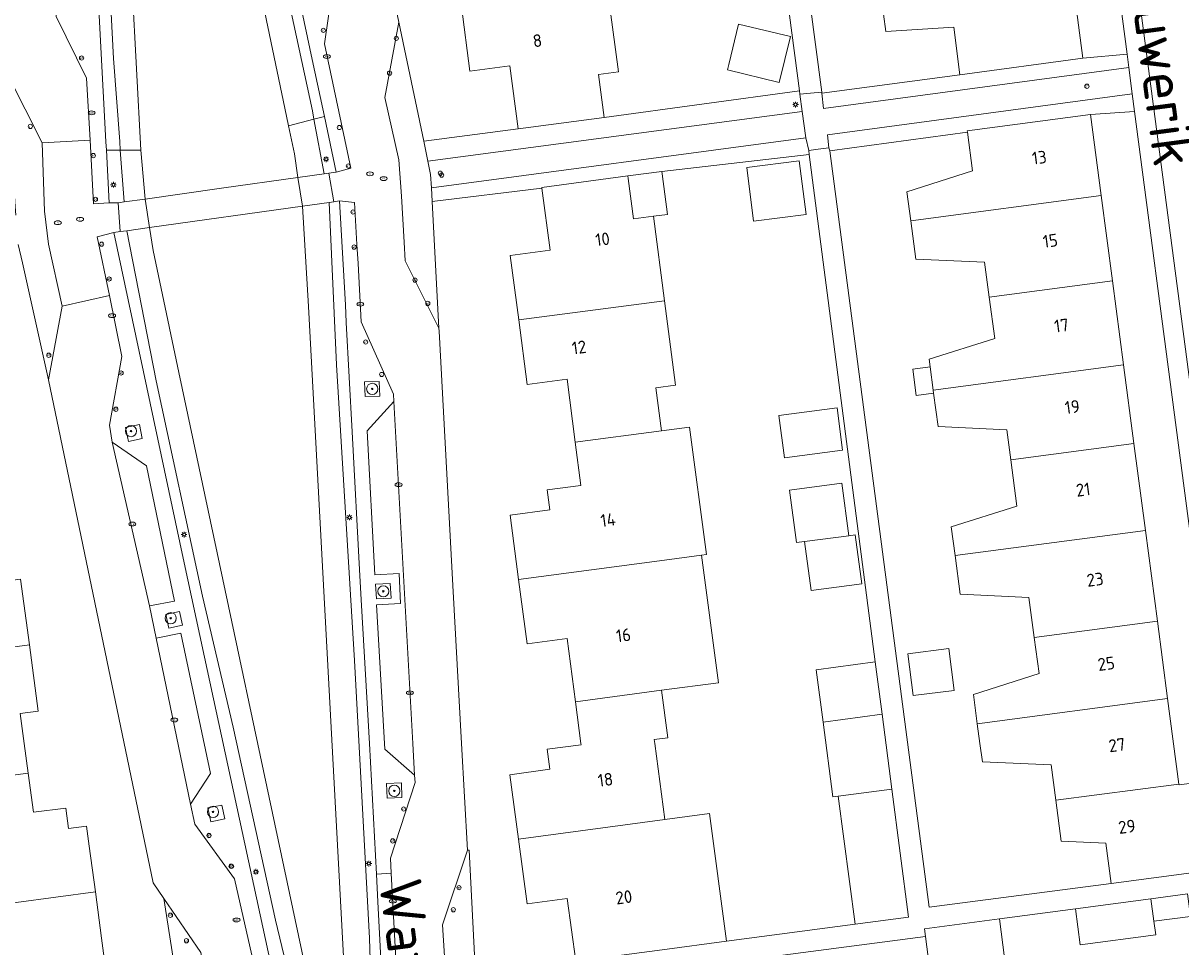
# Model space of a CAD drawing. Header units: metres. Extents: x 92650 to 117222, y 425801 to 461092.
# Tile 121 of 146: x 115828 to 115911, y 426736 to 426801. Entities that reach past the tile are written whole.
import ezdxf
from ezdxf.enums import TextEntityAlignment as Align

# ---------------------------------------------------------------- set-up
doc = ezdxf.new("R2010")
doc.units = ezdxf.units.M
doc.layers.get('0').update_dxf_attribs({"color": 253, "linetype": 'CONTINUOUS', "lineweight": 15})
for name, color, linetype, lineweight in [('B-WE-GR-BEPLANTING_CULTUUR_BODEMBEDEKKER-GV', 253, 'CONTINUOUS', 15), ('B-WE-GR-BEPLANTING_CULTUUR_HEESTERS-GV', 253, 'CONTINUOUS', 15), ('B-WE-GR-BOOM-S', 253, 'CONTINUOUS', 15), ('B-WE-GR-GROENVOORZIENING-GV', 253, 'CONTINUOUS', 15), ('B-WE-IE-MEUBILAIR-S', 253, 'CONTINUOUS', 15), ('B-WE-KW-KUNSTWERK_DEK-GV', 253, 'CONTINUOUS', 15), ('B-WE-OG-BEBOUWING-GV', 253, 'CONTINUOUS', 15), ('B-WE-OG-BEBOUWING-T18', 253, 'CONTINUOUS', 15), ('B-WE-OG-BEBOUWING_LUIFEL-GV', 253, 'CONTINUOUS', 15), ('B-WE-OG-BEBOUWING_OVERBOUWING-GV', 253, 'CONTINUOUS', 15), ('B-WE-OG-TERREIN_BEGROEID-GV', 253, 'CONTINUOUS', 15), ('B-WE-OG-TERREIN_ERF-GV', 253, 'CONTINUOUS', 15), ('B-WE-OG-TERREIN_OEVER-GV', 253, 'CONTINUOUS', 15), ('B-WE-OG-TOPOGRAFIE-T18', 7, 'CONTINUOUS', 15), ('B-WE-OG-WATER_MEER-GV', 253, 'CONTINUOUS', 15), ('B-WE-OG-WATER_SLOOT-GV', 253, 'CONTINUOUS', 15), ('B-WE-VH-OPENVERHARDING_BETONSTRAATSTEEN-GV', 253, 'CONTINUOUS', 15), ('B-WE-VH-OPENVERHARDING_TEGEL-GV', 253, 'CONTINUOUS', 15)]:
    doc.layers.add(name, color=color, linetype=linetype, lineweight=lineweight)
doc.styles.add('NLCS-ISO', font='NLCS-ISO.ttf')
doc.styles.add('NLCS-ISO-M200-T18', font='NLCS-ISO.ttf', dxfattribs={"height": 0.36})

# ---------------------------------------------------------------- blocks, each defined once
blk = doc.blocks.new('SIE-MEUBILAIR_PAAL_AFSLUITPAAL-SO')
blk.add_circle((0, 0), 0.75)
at = {"style": 'NLCS-ISO'}
blk.add_text('af', height=0.75, dxfattribs=at).set_placement((0, 0.05), align=Align.MIDDLE_CENTER)
blk = doc.blocks.new('SIE-MEUBILAIR_PAAL_LICHTMAST-SO')
for points in [[(-0.62, 0), (-1, 0)], [(-0.71, 0.71), (-0.44, 0.44)], [(0, 1), (0, 0.62)], [(0.44, 0.44), (0.71, 0.71)], [(1, 0), (0.62, 0)], [(-0.71, -0.71), (-0.44, -0.44)], [(0, -0.62), (0, -1)], [(0.44, -0.44), (0.71, -0.71)]]:
    blk.add_lwpolyline(points)
blk.add_circle((0, 0), 0.5)
blk = doc.blocks.new('SIE-MEUBILAIR_PUT_KOLK-SO')
blk.add_ellipse((0, 0), major_axis=(1.25, 0), ratio=0.54)
at = {"style": 'NLCS-ISO'}
blk.add_text('klk', height=0.75, dxfattribs=at).set_placement((0.03, 0), align=Align.MIDDLE_CENTER)
blk = doc.blocks.new('SIE-MEUBILAIR_PUT_RIOOLPUT-SO')
blk.add_ellipse((0, 0), major_axis=(1.25, 0), ratio=0.54)
at = {"style": 'NLCS-ISO'}
blk.add_text('ri', height=0.75, dxfattribs=at).set_placement((-0.04, 0.07), align=Align.MIDDLE_CENTER)
blk = doc.blocks.new('SGR-BOOM_GBKN-SO')
at = {"linetype": 'ByBlock', "lineweight": 18}
h = blk.add_hatch(color=0, dxfattribs=at)
h.dxf.hatch_style = 1
edge = h.paths.add_edge_path()
edge.add_arc((0, 0), 0.25, 0, 360)
at = {"color": 0, "linetype": 'ByBlock', "lineweight": 18}
for radius in [2, 0.25]:
    blk.add_circle((0, 0), radius, dxfattribs=at)
at = {"color": 0, "linetype": 'ByBlock', "lineweight": 18, "style": 'NLCS-ISO'}
blk.add_attdef('SOORT', (2.5, 0), '', height=1.5, dxfattribs=at)

msp = doc.modelspace()

# ---------------------------------------------------------------- linework, layer by layer
at = {"layer": 'B-WE-GR-BEPLANTING_CULTUUR_BODEMBEDEKKER-GV', "transparency": 33554687, "flags": 128}
msp.add_lwpolyline([(115885.009, 426796.142), (115885.134, 426795.07), (115906.805, 426797.97), (115906.681, 426798.907), (115903.548, 426798.633), (115894.821, 426797.459)], close=True, dxfattribs=at)
at = {"layer": 'B-WE-GR-BEPLANTING_CULTUUR_HEESTERS-GV', "transparency": 33554687, "flags": 128}
for points in [[(115857.043, 426791.316), (115883.618, 426794.853), (115883.456, 426796.085), (115883.426, 426796.308), (115869.551, 426794.431), (115863.447, 426793.616), (115856.742, 426792.755)], [(115895.349, 426793.393), (115895.339, 426793.467), (115904.084, 426794.634), (115907.216, 426794.858), (115907.052, 426796.101), (115885.407, 426793.194), (115885.509, 426792.279), (115885.568, 426792.051)], [(115857.336, 426788.463), (115865.136, 426789.402), (115865.128, 426789.466), (115871.239, 426790.277), (115873.64, 426790.596), (115884.115, 426791.806), (115884.078, 426792.088), (115883.867, 426792.973), (115857.284, 426789.422)]]:
    msp.add_lwpolyline(points, close=True, dxfattribs=at)
at = {"layer": 'B-WE-GR-GROENVOORZIENING-GV', "transparency": 33554687, "flags": 128}
for points in [[(115852.528, 426775.659), (115852.589, 426774.611), (115853.637, 426774.649), (115853.576, 426775.697)], [(115835.571, 426772.414), (115835.78, 426771.436), (115836.758, 426771.645), (115836.549, 426772.623)], [(115853.326, 426761.297), (115853.38, 426760.267), (115854.424, 426760.31), (115854.37, 426761.34)], [(115839.411, 426759.371), (115838.434, 426759.161), (115838.644, 426758.184), (115839.621, 426758.394)], [(115854.11, 426747.161), (115854.143, 426746.123), (115855.194, 426746.167), (115855.161, 426747.205)], [(115841.42, 426745.418), (115841.631, 426744.441), (115842.609, 426744.653), (115842.397, 426745.63)]]:
    msp.add_lwpolyline(points, close=True, dxfattribs=at)
at = {"layer": 'B-WE-KW-KUNSTWERK_DEK-GV', "transparency": 33554687, "flags": 128}
msp.add_lwpolyline([(115847.813, 426790.16), (115842.392, 426789.399), (115836.97, 426788.637), (115835.474, 426788.427), (115835.057, 426788.368), (115835.199, 426786.323), (115835.656, 426786.387), (115837.276, 426786.613), (115848.128, 426788.13), (115850.021, 426788.394), (115850.368, 426788.443), (115849.999, 426790.467), (115849.665, 426790.42)], close=True, dxfattribs=at)
at = {"layer": 'B-WE-OG-BEBOUWING-GV', "transparency": 33554687, "flags": 128}
for points in [[(115902.734, 426804.79), (115889.223, 426803.02), (115889.552, 426800.533), (115894.373, 426800.845), (115894.821, 426797.459), (115903.548, 426798.633)], [(115869.145, 426797.484), (115870.562, 426797.673), (115869.764, 426803.667), (115859.416, 426802.29), (115860.025, 426797.716), (115862.851, 426798.08), (115863.447, 426793.616), (115869.551, 426794.431)], [(115882.776, 426800.161), (115882.776, 426800.163), (115879.099, 426801.054), (115878.406, 426798.195), (115878.311, 426797.803), (115881.989, 426796.912)], [(115895.349, 426793.393), (115895.713, 426790.642), (115891.057, 426789.159), (115891.329, 426787.1), (115904.844, 426788.89), (115904.084, 426794.634), (115895.339, 426793.467)], [(115883.41, 426791.35), (115879.68, 426790.87), (115880.17, 426787.06), (115883.9, 426787.54)], [(115906.435, 426776.861), (115905.645, 426782.831), (115896.898, 426781.676), (115897.286, 426778.746), (115892.63, 426777.262), (115892.7, 426776.731), (115892.92, 426775.07)], [(115864.084, 426775.485), (115866.92, 426775.857), (115867.506, 426771.38), (115873.617, 426772.188), (115873.213, 426775.236), (115874.631, 426775.422), (115873.844, 426781.421), (115863.484, 426780.06)], [(115882.354, 426770.269), (115886.482, 426770.81), (115886.088, 426773.821), (115881.96, 426773.281)], [(115907.988, 426765.12), (115907.173, 426771.28), (115898.427, 426770.121), (115898.86, 426766.849), (115894.204, 426765.366), (115894.473, 426763.332)], [(115887.38, 426764.805), (115886.923, 426764.744), (115883.784, 426764.328), (115884.246, 426760.845), (115887.842, 426761.322)], [(115818.62, 426746.57), (115828.66, 426747.88), (115828.378, 426750), (115828.095, 426752.123), (115829.364, 426752.292), (115828.739, 426756.987), (115817.442, 426755.49)], [(115901.621, 426745.969), (115910.369, 426747.12), (115909.566, 426753.189), (115896.051, 426751.4), (115896.236, 426750), (115896.409, 426748.691), (115901.291, 426748.469)], [(115891.168, 426737.669), (115889.98, 426746.76), (115886.162, 426746.249), (115887.366, 426737.166)], [(115878.24, 426735.96), (115877.03, 426745.02), (115873.871, 426744.596), (115863.48, 426743.2), (115864.096, 426738.623), (115866.93, 426739.004), (115867.532, 426734.535), (115873.671, 426735.361)], [(115908.718, 426736.415), (115908.591, 426737.378), (115908.379, 426738.979), (115903.022, 426738.267), (115903.362, 426735.698)], [(115897.625, 426737.55), (115892.292, 426736.841), (115892.365, 426736.289), (115892.772, 426733.169), (115898.106, 426733.865)]]:
    msp.add_lwpolyline(points, close=True, dxfattribs=at)
for points in [[(115873.844, 426781.421), (115873.058, 426787.409), (115871.64, 426787.223), (115871.263, 426790.096), (115871.239, 426790.277), (115865.128, 426789.466), (115865.136, 426789.402), (115865.711, 426785.007), (115862.884, 426784.63), (115863.484, 426780.06)], [(115905.645, 426782.831), (115904.844, 426788.89)], [(115891.329, 426787.1), (115891.689, 426784.38), (115896.57, 426784.158), (115896.898, 426781.676)], [(115907.173, 426771.28), (115906.435, 426776.861)], [(115892.92, 426775.07), (115892.948, 426774.856), (115893.262, 426772.484), (115898.144, 426772.262), (115898.427, 426770.121)], [(115876.467, 426763.361), (115876.83, 426763.41), (115875.61, 426772.45), (115873.617, 426772.188)], [(115867.506, 426771.38), (115867.908, 426768.311), (115865.517, 426767.997), (115865.702, 426766.581), (115862.873, 426766.203), (115863.48, 426761.63), (115873.837, 426763.008)], [(115828.739, 426756.987), (115828.117, 426761.661), (115826.848, 426761.492), (115826.651, 426762.921), (115824.314, 426762.621), (115823.948, 426765.412), (115813.936, 426764.099), (115814.319, 426761.198), (115816.648, 426761.505), (115817.442, 426755.49)], [(115894.473, 426763.332), (115894.836, 426760.588), (115899.717, 426760.366), (115900.094, 426757.518), (115908.841, 426758.67), (115907.988, 426765.12)], [(115863.48, 426761.63), (115864.086, 426757.063), (115866.921, 426757.439), (115867.512, 426752.96), (115873.626, 426753.769), (115877.667, 426754.312), (115876.467, 426763.361), (115873.837, 426763.008)], [(115909.566, 426753.189), (115908.841, 426758.67)], [(115900.094, 426757.518), (115900.433, 426754.953), (115895.777, 426753.47), (115896.051, 426751.4)], [(115873.871, 426744.596), (115873.144, 426750), (115873.107, 426750.273), (115874.079, 426750.404), (115873.626, 426753.769)], [(115867.512, 426752.96), (115867.903, 426750), (115867.916, 426749.898), (115865.517, 426749.581), (115865.702, 426748.166), (115862.865, 426747.773), (115863.48, 426743.2)], [(115889.98, 426746.76), (115889.29, 426752.07), (115885.11, 426751.52), (115885.8, 426746.2), (115886.162, 426746.249)], [(115818.62, 426746.57), (115818.984, 426743.814), (115821.324, 426744.123), (115822.149, 426737.95), (115833.427, 426739.467), (115832.993, 426742.713), (115832.793, 426744.136), (115831.525, 426743.967), (115831.331, 426745.416), (115829.029, 426745.11), (115828.66, 426747.88)], [(115901.621, 426745.969), (115902.005, 426743.066), (115905.168, 426742.92), (115905.547, 426740.056), (115914.291, 426741.228), (115914.28, 426741.3), (115920.02, 426742.06), (115919.57, 426745.38), (115913.84, 426744.62), (115913.464, 426747.475), (115910.376, 426747.067), (115910.369, 426747.12)], [(115822.149, 426737.95), (115823.346, 426728.986), (115833.327, 426730.319), (115832.756, 426734.593), (115834.041, 426734.765), (115833.865, 426736.184), (115833.427, 426739.467)]]:
    msp.add_lwpolyline(points, dxfattribs=at)
at = {"layer": 'B-WE-OG-BEBOUWING_LUIFEL-GV', "transparency": 33554687, "flags": 128}
for points in [[(115871.263, 426790.096), (115871.64, 426787.223), (115873.058, 426787.409), (115874.046, 426787.539), (115873.664, 426790.415), (115873.64, 426790.596), (115871.239, 426790.277)], [(115892.7, 426776.731), (115891.471, 426776.568), (115891.719, 426774.694), (115892.948, 426774.856), (115892.92, 426775.07)], [(115884.618, 426755.229), (115885.11, 426751.52), (115889.29, 426752.07), (115888.807, 426755.78)], [(115908.379, 426738.979), (115908.591, 426737.378), (115911.188, 426737.711), (115910.981, 426739.325)]]:
    msp.add_lwpolyline(points, close=True, dxfattribs=at)
at = {"layer": 'B-WE-OG-BEBOUWING_OVERBOUWING-GV', "transparency": 33554687, "flags": 128}
for points in [[(115883.206, 426764.251), (115883.784, 426764.328), (115886.923, 426764.744), (115886.43, 426768.462), (115882.713, 426767.969)], [(115894.411, 426753.763), (115894.035, 426756.731), (115891.112, 426756.361), (115891.488, 426753.393)]]:
    msp.add_lwpolyline(points, close=True, dxfattribs=at)
at = {"layer": 'B-WE-OG-TERREIN_BEGROEID-GV', "transparency": 33554687, "flags": 128}
for points in [[(115835.199, 426792.101), (115835.153, 426792.71), (115834.711, 426798.611), (115834.164, 426809.133), (115833.77, 426820.482), (115833.743, 426827.399), (115833.438, 426833.483), (115833.027, 426838.383), (115832.733, 426841.834), (115831.47, 426850.883), (115829.787, 426862.457), (115829.198, 426868.138), (115829.198, 426868.53), (115828.949, 426868.531), (115831.594, 426847.175), (115831.99, 426844.454), (115832.306, 426838.969), (115831.705, 426838.969), (115832.023, 426833.449), (115832.29, 426828.369), (115832.328, 426827.65), (115834.177, 426792.689), (115834.208, 426792.098)], [(115849.69, 426794.489), (115849.573, 426795.036), (115848.825, 426798.533), (115847.194, 426806.247), (115846.426, 426806.063), (115847.337, 426801.894), (115848.84, 426794.885), (115848.948, 426794.301)], [(115853.819, 426732.449), (115853.486, 426738.746), (115853.379, 426740.727), (115852.88, 426750), (115852.329, 426759.779), (115852.21, 426761.9), (115851.659, 426772.124), (115851.245, 426779.867), (115851.183, 426781.124), (115851.014, 426783.991), (115850.761, 426788.5), (115850.368, 426788.443), (115850.021, 426788.394), (115850.538, 426776.858), (115851.822, 426755.874), (115852.893, 426736.175), (115852.979, 426733.092)], [(115847.711, 426731.251), (115846.212, 426737.46), (115843.215, 426751.163), (115841.031, 426760.456), (115837.733, 426775.744), (115835.656, 426786.387), (115835.199, 426786.323), (115834.737, 426786.256), (115839.669, 426763.15), (115841.166, 426756.115), (115846.329, 426732.25)]]:
    msp.add_lwpolyline(points, dxfattribs=at)
for points in [[(115850.533, 426790.545), (115849.69, 426794.489), (115848.948, 426794.301), (115849.665, 426790.42), (115849.999, 426790.467)], [(115835.474, 426788.427), (115835.199, 426792.101), (115834.208, 426792.098), (115834.405, 426788.372), (115835.057, 426788.368)]]:
    msp.add_lwpolyline(points, close=True, dxfattribs=at)
at = {"layer": 'B-WE-OG-TERREIN_ERF-GV', "transparency": 33554687, "flags": 128}
for points in [[(115880.132, 426832.932), (115884.999, 426796.224), (115885.009, 426796.142), (115894.821, 426797.459), (115894.373, 426800.845), (115889.552, 426800.533), (115889.223, 426803.02)], [(115902.734, 426804.79), (115903.548, 426798.633), (115906.681, 426798.907), (115902.922, 426827.39)], [(115867.532, 426734.535), (115866.93, 426739.004), (115864.096, 426738.623), (115863.48, 426743.2), (115862.865, 426747.773), (115865.702, 426748.166), (115865.517, 426749.581), (115867.916, 426749.898), (115867.903, 426750), (115867.512, 426752.96), (115866.921, 426757.439), (115864.086, 426757.063), (115863.48, 426761.63), (115862.873, 426766.203), (115865.702, 426766.581), (115865.517, 426767.997), (115867.908, 426768.311), (115867.506, 426771.38), (115866.92, 426775.857), (115864.084, 426775.485), (115863.484, 426780.06), (115862.884, 426784.63), (115865.711, 426785.007), (115865.136, 426789.402), (115857.336, 426788.463), (115857.821, 426779.466), (115857.836, 426779.254), (115858.812, 426761.201), (115859.413, 426749.994), (115859.843, 426742.42), (115859.963, 426742.426), (115860.429, 426733.603)], [(115816.273, 426727.718), (115839.604, 426730.519), (115838.287, 426739.002), (115837.529, 426740.116), (115830.109, 426775.807), (115828.245, 426784.109)], [(115828.117, 426761.661), (115828.739, 426756.987), (115829.364, 426752.292), (115828.095, 426752.123), (115828.378, 426750), (115828.66, 426747.88), (115829.029, 426745.11), (115831.331, 426745.416), (115831.525, 426743.967), (115832.793, 426744.136), (115832.993, 426742.713), (115833.427, 426739.467), (115833.865, 426736.184), (115834.041, 426734.765), (115832.756, 426734.593), (115833.327, 426730.319), (115823.346, 426728.986)], [(115910.981, 426739.325), (115908.379, 426738.979), (115908.591, 426737.378), (115908.718, 426736.415), (115903.362, 426735.698), (115903.022, 426738.267), (115897.625, 426737.55), (115898.106, 426733.865)], [(115892.772, 426733.169), (115892.365, 426736.289), (115881.688, 426734.896)]]:
    msp.add_lwpolyline(points, dxfattribs=at)
for points in [[(115869.764, 426803.667), (115870.562, 426797.673), (115869.145, 426797.484), (115869.551, 426794.431), (115883.426, 426796.308), (115880.361, 426819.428), (115877.592, 426819.059), (115876.306, 426820.042), (115875.924, 426822.905), (115879.831, 426823.426), (115878.641, 426832.403), (115870.753, 426831.293), (115866.851, 426830.7), (115865.17, 426830.58), (115865.609, 426827.286), (115867.147, 426827.491), (115867.904, 426821.813), (115864.948, 426821.423), (115865.705, 426815.747), (115869.521, 426816.256), (115869.99, 426812.737), (115867.165, 426812.36), (115867.554, 426809.436), (115868.971, 426809.625)], [(115861.051, 426811.71), (115860.646, 426814.775), (115858.245, 426814.455), (115858.05, 426815.868), (115855.215, 426815.491), (115854.606, 426820.059), (115853.996, 426824.634), (115856.831, 426825.012), (115856.227, 426829.481), (115847.986, 426828.329), (115849.792, 426825.49), (115854.98, 426801.182), (115856.742, 426792.755), (115863.447, 426793.616), (115862.851, 426798.08), (115860.025, 426797.716), (115859.416, 426802.29), (115858.808, 426806.86), (115861.643, 426807.237)], [(115878.406, 426798.195), (115879.099, 426801.054), (115882.776, 426800.163), (115882.776, 426800.161), (115881.989, 426796.912), (115878.311, 426797.803)], [(115904.844, 426788.89), (115905.645, 426782.831), (115906.435, 426776.861), (115907.173, 426771.28), (115907.988, 426765.12), (115908.841, 426758.67), (115909.566, 426753.189), (115910.369, 426747.12), (115910.376, 426747.067), (115913.464, 426747.475), (115913.84, 426744.62), (115919.57, 426745.38), (115920.02, 426742.06), (115914.28, 426741.3), (115914.291, 426741.228), (115921.261, 426742.153), (115920.206, 426750.254), (115918.306, 426750), (115913.23, 426749.31), (115913.137, 426750), (115907.216, 426794.858), (115904.084, 426794.634)], [(115894.473, 426763.332), (115894.204, 426765.366), (115898.86, 426766.849), (115898.427, 426770.121), (115898.144, 426772.262), (115893.262, 426772.484), (115892.948, 426774.856), (115892.92, 426775.07), (115892.7, 426776.731), (115892.63, 426777.262), (115897.286, 426778.746), (115896.898, 426781.676), (115896.57, 426784.158), (115891.689, 426784.38), (115891.329, 426787.1), (115891.057, 426789.159), (115895.713, 426790.642), (115895.349, 426793.393), (115885.568, 426792.051), (115892.642, 426738.375), (115905.547, 426740.056), (115905.168, 426742.92), (115902.005, 426743.066), (115901.621, 426745.969), (115901.291, 426748.469), (115896.409, 426748.691), (115896.236, 426750), (115896.051, 426751.4), (115895.777, 426753.47), (115900.433, 426754.953), (115900.094, 426757.518), (115899.717, 426760.366), (115894.836, 426760.588)], [(115877.03, 426745.02), (115878.24, 426735.96), (115887.366, 426737.166), (115886.162, 426746.249), (115885.8, 426746.2), (115885.11, 426751.52), (115889.29, 426752.07), (115888.807, 426755.78), (115884.115, 426791.806), (115873.64, 426790.596), (115871.239, 426790.277), (115871.263, 426790.096), (115871.64, 426787.223), (115873.058, 426787.409), (115873.844, 426781.421), (115874.631, 426775.422), (115873.213, 426775.236), (115873.617, 426772.188), (115875.61, 426772.45), (115876.83, 426763.41), (115876.467, 426763.361), (115877.667, 426754.312), (115873.626, 426753.769), (115874.079, 426750.404), (115873.107, 426750.273), (115873.144, 426750), (115873.871, 426744.596)], [(115883.41, 426791.35), (115883.9, 426787.54), (115880.17, 426787.06), (115879.68, 426790.87)], [(115882.354, 426770.269), (115881.96, 426773.281), (115886.088, 426773.821), (115886.482, 426770.81)], [(115886.923, 426764.744), (115887.38, 426764.805), (115887.842, 426761.322), (115884.246, 426760.845), (115883.784, 426764.328)]]:
    msp.add_lwpolyline(points, close=True, dxfattribs=at)
at = {"layer": 'B-WE-OG-TERREIN_OEVER-GV', "transparency": 33554687, "flags": 128}
for points in [[(115836.654, 426792.106), (115836.034, 426803.683), (115835.69, 426810.101), (115833.865, 426844.157), (115833.32, 426849.419), (115830.722, 426868.678), (115829.198, 426868.53), (115829.198, 426868.138), (115829.787, 426862.457), (115831.47, 426850.883), (115832.733, 426841.834), (115833.027, 426838.383), (115833.438, 426833.483), (115833.743, 426827.399), (115833.77, 426820.482), (115834.164, 426809.133), (115834.711, 426798.611), (115835.153, 426792.71), (115835.199, 426792.101)], [(115844.674, 426805.644), (115847.001, 426794.507), (115847.14, 426793.841), (115848.948, 426794.301), (115848.84, 426794.885), (115847.337, 426801.894), (115846.426, 426806.063)], [(115852.979, 426733.092), (115852.893, 426736.175), (115851.822, 426755.874), (115850.538, 426776.858), (115850.021, 426788.394), (115850.368, 426788.443), (115849.999, 426790.467), (115849.665, 426790.42), (115848.948, 426794.301)], [(115847.14, 426793.841), (115847.556, 426791.852), (115847.813, 426790.16), (115848.128, 426788.13), (115848.571, 426781.011), (115851.156, 426732.682), (115854.009, 426710.479)], [(115835.199, 426792.101), (115835.474, 426788.427), (115835.057, 426788.368), (115835.199, 426786.323), (115835.656, 426786.387), (115837.733, 426775.744), (115841.031, 426760.456), (115843.215, 426751.163), (115846.212, 426737.46), (115847.711, 426731.251)], [(115851.696, 426710.254), (115848.9, 426731.467), (115839.362, 426776.335), (115838.002, 426782.73), (115837.524, 426784.98), (115837.276, 426786.613), (115836.97, 426788.637), (115836.654, 426792.106), (115835.199, 426792.101)]]:
    msp.add_lwpolyline(points, dxfattribs=at)
at = {"layer": 'B-WE-OG-WATER_MEER-GV', "transparency": 33554687, "flags": 128}
for points in [[(115836.654, 426792.106), (115836.97, 426788.637), (115837.276, 426786.613), (115848.128, 426788.13), (115847.813, 426790.16), (115847.556, 426791.852), (115847.14, 426793.841), (115847.001, 426794.507), (115844.674, 426805.644), (115844.546, 426806.257), (115842.206, 426817.458), (115842.089, 426818.019), (115836.53, 426844.623), (115835.431, 426853.002), (115835.355, 426853.581), (115833.343, 426868.933)], [(115830.722, 426868.678), (115833.32, 426849.419), (115833.865, 426844.157), (115835.69, 426810.101), (115836.034, 426803.683), (115836.654, 426792.106)]]:
    msp.add_lwpolyline(points, dxfattribs=at)
at = {"layer": 'B-WE-OG-WATER_SLOOT-GV', "transparency": 33554687, "flags": 128}
for points in [[(115854.009, 426710.479), (115851.156, 426732.682), (115848.571, 426781.011), (115848.128, 426788.13), (115837.276, 426786.613)], [(115837.276, 426786.613), (115837.524, 426784.98), (115838.002, 426782.73), (115839.362, 426776.335), (115848.9, 426731.467), (115851.696, 426710.254)]]:
    msp.add_lwpolyline(points, dxfattribs=at)
at = {"layer": 'B-WE-VH-OPENVERHARDING_BETONSTRAATSTEEN-GV', "transparency": 33554687, "flags": 128}
for points in [[(115906.414, 426879.631), (115900.218, 426879.251), (115903.598, 426875.489), (115903.611, 426875.387), (115903.861, 426873.503), (115905.23, 426863.177), (115905.488, 426861.227), (115908.545, 426838.166), (115908.742, 426836.679), (115909.851, 426828.315), (115902.922, 426827.39), (115906.681, 426798.907), (115906.805, 426797.97), (115907.052, 426796.101), (115907.216, 426794.858), (115913.137, 426750), (115913.23, 426749.31), (115918.306, 426750), (115920.206, 426750.254), (115921.477, 426750.419), (115923.511, 426750.683), (115923.325, 426752.048)], [(115833.049, 426792.822), (115832.804, 426797.214), (115830.645, 426801.598), (115830.476, 426803.38), (115829.784, 426816.821), (115829.733, 426818.359), (115831.436, 426823.234), (115831.151, 426828.309), (115830.291, 426843.651)], [(115834.405, 426788.372), (115834.208, 426792.098), (115834.177, 426792.689), (115832.328, 426827.65), (115832.29, 426828.369)], [(115842.658, 426827.462), (115844.542, 426818.587), (115844.658, 426818.047), (115844.93, 426816.78), (115847.007, 426807.13), (115847.083, 426806.773), (115847.194, 426806.247), (115848.825, 426798.533), (115849.573, 426795.036), (115849.69, 426794.489), (115850.533, 426790.545), (115851.561, 426790.831), (115849.686, 426799.641), (115850.532, 426805.409), (115850.425, 426805.873), (115848.048, 426807.354), (115847.01, 426812.179), (115845.971, 426817.004), (115847.549, 426819.321), (115847.444, 426819.867), (115844.316, 426824.714), (115843.687, 426827.681)], [(115913.252, 426821.671), (115914.134, 426821.792), (115913.371, 426827.391), (115904.47, 426826.204), (115908.538, 426795.384)], [(115857.043, 426791.316), (115856.742, 426792.755), (115854.98, 426801.182), (115853.99, 426795.832), (115854.967, 426791.429), (115855.157, 426788.849), (115855.346, 426785.586), (115855.424, 426784.239), (115857.821, 426779.466), (115857.336, 426788.463), (115857.284, 426789.422)], [(115829.643, 426792.632), (115827.242, 426797.413), (115827.719, 426788.448), (115827.77, 426787.484)], [(115906.805, 426797.97), (115885.134, 426795.07), (115885.009, 426796.142), (115884.999, 426796.224), (115884.2, 426796.152), (115883.456, 426796.085), (115883.618, 426794.853)], [(115883.867, 426792.973), (115884.078, 426792.088), (115884.751, 426792.178), (115885.509, 426792.279), (115885.407, 426793.194), (115907.052, 426796.101)], [(115908.538, 426795.384), (115914.412, 426750.881), (115923.325, 426752.048), (115922.562, 426757.644), (115921.593, 426757.527)], [(115831.077, 426781.039), (115834.421, 426781.781), (115833.557, 426785.958), (115834.737, 426786.256), (115835.199, 426786.323), (115835.057, 426788.368), (115834.405, 426788.372), (115833.301, 426788.291), (115833.049, 426792.822), (115829.643, 426792.632), (115829.808, 426787.766), (115830.1, 426785.442)], [(115850.533, 426790.545), (115849.999, 426790.467), (115850.368, 426788.443), (115850.761, 426788.5), (115851.833, 426788.4), (115852.001, 426785.399), (115852.077, 426784.051), (115852.309, 426779.919), (115854.596, 426774.799), (115854.627, 426774.272), (115855.966, 426750), (115856.095, 426747.753)], [(115850.761, 426788.5), (115851.014, 426783.991), (115851.183, 426781.124), (115851.245, 426779.867), (115851.659, 426772.124), (115852.21, 426761.9), (115852.329, 426759.779), (115852.88, 426750), (115853.379, 426740.727)], [(115846.402, 426731.708), (115846.329, 426732.25), (115841.166, 426756.115), (115839.669, 426763.15), (115834.737, 426786.256)], [(115827.953, 426785.408), (115828.245, 426784.109), (115830.109, 426775.807), (115831.077, 426781.039), (115830.1, 426785.442)], [(115834.421, 426781.781), (115835.317, 426777.451), (115834.439, 426772.585), (115834.621, 426771.387), (115837.058, 426769.712), (115839.042, 426760.097), (115837.26, 426759.756), (115837.753, 426757.462), (115839.493, 426757.837), (115841.611, 426747.87), (115840.17, 426745.688)], [(115859.843, 426742.42), (115859.413, 426749.994), (115858.812, 426761.201), (115857.836, 426779.254), (115857.821, 426779.466)], [(115830.109, 426775.807), (115837.529, 426740.116), (115838.287, 426739.002)], [(115854.435, 426740.784), (115854.377, 426741.859), (115856.127, 426747.232), (115856.095, 426747.753), (115853.969, 426749.601), (115853.392, 426759.839), (115855.103, 426759.927), (115854.987, 426762.055), (115853.273, 426761.957), (115852.722, 426772.181), (115854.627, 426774.272)], [(115837.26, 426759.756), (115834.621, 426771.387)], [(115845.276, 426731.557), (115845.237, 426731.851), (115843.307, 426740.383), (115840.49, 426744.275), (115840.17, 426745.688), (115837.753, 426757.462)]]:
    msp.add_lwpolyline(points, dxfattribs=at)
for points in [[(115857.043, 426791.316), (115857.215, 426790.369), (115857.284, 426789.422), (115883.867, 426792.973), (115883.618, 426794.853)], [(115852.528, 426775.659), (115853.576, 426775.697), (115853.637, 426774.649), (115852.589, 426774.611)], [(115835.571, 426772.414), (115836.549, 426772.623), (115836.758, 426771.645), (115835.78, 426771.436)], [(115853.326, 426761.297), (115854.37, 426761.34), (115854.424, 426760.31), (115853.38, 426760.267)], [(115839.411, 426759.371), (115839.621, 426758.394), (115838.644, 426758.184), (115838.434, 426759.161)], [(115854.11, 426747.161), (115855.161, 426747.205), (115855.194, 426746.167), (115854.143, 426746.123)], [(115841.42, 426745.418), (115842.397, 426745.63), (115842.609, 426744.653), (115841.631, 426744.441)], [(115858.304, 426733.417), (115858.311, 426733.297), (115860.429, 426733.603), (115859.963, 426742.426), (115859.843, 426742.42), (115858.083, 426737.12)], [(115853.379, 426740.727), (115853.486, 426738.746), (115853.819, 426732.449), (115857.087, 426708.054), (115858.093, 426708.183), (115854.883, 426732.505), (115854.435, 426740.784)], [(115841.667, 426730.767), (115840.907, 426735.154), (115838.287, 426739.002), (115839.604, 426730.519)]]:
    msp.add_lwpolyline(points, close=True, dxfattribs=at)
at = {"layer": 'B-WE-VH-OPENVERHARDING_TEGEL-GV', "transparency": 33554687, "flags": 128}
for points in [[(115908.742, 426836.679), (115908.545, 426838.166), (115884.98, 426835.08), (115882.8, 426834.794), (115878.4, 426834.218), (115878.641, 426832.403), (115879.831, 426823.426), (115880.361, 426819.428), (115883.426, 426796.308), (115883.456, 426796.085), (115884.2, 426796.152), (115884.999, 426796.224), (115880.132, 426832.932)], [(115855.966, 426750), (115854.627, 426774.272), (115852.722, 426772.181), (115853.273, 426761.957), (115854.987, 426762.055), (115855.103, 426759.927), (115853.392, 426759.839), (115853.969, 426749.601), (115856.095, 426747.753)], [(115834.621, 426771.387), (115837.26, 426759.756), (115839.042, 426760.097), (115837.058, 426769.712)], [(115837.753, 426757.462), (115840.17, 426745.688), (115841.611, 426747.87), (115839.493, 426757.837)]]:
    msp.add_lwpolyline(points, close=True, dxfattribs=at)
for points in [[(115914.291, 426741.228), (115905.547, 426740.056), (115892.642, 426738.375), (115885.568, 426792.051), (115885.509, 426792.279), (115884.751, 426792.178), (115884.078, 426792.088), (115884.115, 426791.806), (115888.807, 426755.78), (115889.29, 426752.07), (115889.98, 426746.76), (115891.168, 426737.669), (115887.366, 426737.166), (115878.24, 426735.96), (115873.671, 426735.361)], [(115881.688, 426734.896), (115892.365, 426736.289), (115892.292, 426736.841), (115897.625, 426737.55), (115903.022, 426738.267), (115908.379, 426738.979), (115910.981, 426739.325)]]:
    msp.add_lwpolyline(points, dxfattribs=at)

# ---------------------------------------------------------------- block references
at = {"layer": 'B-WE-GR-BOOM-S', "transparency": 33554687, "xscale": 0.2, "yscale": 0.2, "zscale": 0.2}
for p in [(115853.085, 426775.159), (115835.957, 426772.166), (115853.874, 426760.795), (115838.775, 426758.882), (115854.653, 426746.634), (115841.781, 426745.138)]:
    msp.add_blockref('SGR-BOOM_GBKN-SO', p, dxfattribs=at)
at = {"layer": 'B-WE-IE-MEUBILAIR-S', "transparency": 33554687, "xscale": 0.2, "yscale": 0.2, "zscale": 0.2}
for name, p in [('SIE-MEUBILAIR_PAAL_AFSLUITPAAL-SO', (115849.613, 426800.606)), ('SIE-MEUBILAIR_PAAL_AFSLUITPAAL-SO', (115854.797, 426800.045)), ('SIE-MEUBILAIR_PAAL_AFSLUITPAAL-SO', (115832.446, 426798.647)), ('SIE-MEUBILAIR_PUT_KOLK-SO', (115849.866, 426798.756)), ('SIE-MEUBILAIR_PAAL_AFSLUITPAAL-SO', (115854.318, 426797.571)), ('SIE-MEUBILAIR_PAAL_AFSLUITPAAL-SO', (115903.834, 426796.64)), ('SIE-MEUBILAIR_PUT_KOLK-SO', (115833.158, 426794.755)), ('SIE-MEUBILAIR_PAAL_LICHTMAST-SO', (115883.142, 426795.335)), ('SIE-MEUBILAIR_PAAL_AFSLUITPAAL-SO', (115828.807, 426793.789)), ('SIE-MEUBILAIR_PAAL_AFSLUITPAAL-SO', (115850.746, 426793.712)), ('SIE-MEUBILAIR_PAAL_AFSLUITPAAL-SO', (115833.282, 426791.72)), ('SIE-MEUBILAIR_PAAL_LICHTMAST-SO', (115849.806, 426791.463)), ('SIE-MEUBILAIR_PAAL_AFSLUITPAAL-SO', (115851.386, 426790.982)), ('SIE-MEUBILAIR_PUT_RIOOLPUT-SO', (115852.926, 426790.423)), ('SIE-MEUBILAIR_PUT_RIOOLPUT-SO', (115853.899, 426790.086)), ('SIE-MEUBILAIR_PAAL_AFSLUITPAAL-SO', (115857.923, 426790.474)), ('SIE-MEUBILAIR_PAAL_AFSLUITPAAL-SO', (115858.017, 426790.334)), ('SIE-MEUBILAIR_PAAL_LICHTMAST-SO', (115834.711, 426789.648)), ('SIE-MEUBILAIR_PAAL_AFSLUITPAAL-SO', (115833.436, 426788.615)), ('SIE-MEUBILAIR_PAAL_AFSLUITPAAL-SO', (115851.718, 426787.713)), ('SIE-MEUBILAIR_PUT_RIOOLPUT-SO', (115830.76, 426786.953)), ('SIE-MEUBILAIR_PUT_RIOOLPUT-SO', (115832.343, 426787.2)), ('SIE-MEUBILAIR_PAAL_AFSLUITPAAL-SO', (115833.876, 426785.433)), ('SIE-MEUBILAIR_PAAL_AFSLUITPAAL-SO', (115851.8, 426785.227)), ('SIE-MEUBILAIR_PAAL_AFSLUITPAAL-SO', (115834.403, 426782.964)), ('SIE-MEUBILAIR_PAAL_AFSLUITPAAL-SO', (115856.126, 426782.882)), ('SIE-MEUBILAIR_PUT_KOLK-SO', (115852.247, 426781.176)), ('SIE-MEUBILAIR_PAAL_AFSLUITPAAL-SO', (115857.031, 426781.228)), ('SIE-MEUBILAIR_PUT_KOLK-SO', (115834.614, 426780.358)), ('SIE-MEUBILAIR_PAAL_AFSLUITPAAL-SO', (115852.616, 426778.492)), ('SIE-MEUBILAIR_PAAL_AFSLUITPAAL-SO', (115830.12, 426777.551)), ('SIE-MEUBILAIR_PAAL_AFSLUITPAAL-SO', (115835.251, 426776.288)), ('SIE-MEUBILAIR_PAAL_AFSLUITPAAL-SO', (115853.755, 426776.185)), ('SIE-MEUBILAIR_PAAL_AFSLUITPAAL-SO', (115834.882, 426773.716)), ('SIE-MEUBILAIR_PUT_KOLK-SO', (115854.954, 426768.36)), ('SIE-MEUBILAIR_PAAL_LICHTMAST-SO', (115851.471, 426766.043)), ('SIE-MEUBILAIR_PUT_KOLK-SO', (115836.053, 426765.568)), ('SIE-MEUBILAIR_PAAL_LICHTMAST-SO', (115839.724, 426764.823)), ('SIE-MEUBILAIR_PUT_KOLK-SO', (115855.759, 426753.588)), ('SIE-MEUBILAIR_PUT_KOLK-SO', (115839.04, 426751.664)), ('SIE-MEUBILAIR_PAAL_AFSLUITPAAL-SO', (115855.315, 426745.347)), ('SIE-MEUBILAIR_PAAL_AFSLUITPAAL-SO', (115841.493, 426743.478)), ('SIE-MEUBILAIR_PAAL_AFSLUITPAAL-SO', (115841.494, 426743.461)), ('SIE-MEUBILAIR_PAAL_AFSLUITPAAL-SO', (115854.541, 426743.082)), ('SIE-MEUBILAIR_PAAL_AFSLUITPAAL-SO', (115843.063, 426741.288)), ('SIE-MEUBILAIR_PAAL_AFSLUITPAAL-SO', (115843.101, 426741.274)), ('SIE-MEUBILAIR_PAAL_LICHTMAST-SO', (115852.846, 426741.472)), ('SIE-MEUBILAIR_PAAL_LICHTMAST-SO', (115844.828, 426740.897)), ('SIE-MEUBILAIR_PAAL_AFSLUITPAAL-SO', (115859.249, 426739.763)), ('SIE-MEUBILAIR_PUT_KOLK-SO', (115854.55, 426738.802)), ('SIE-MEUBILAIR_PAAL_AFSLUITPAAL-SO', (115858.845, 426738.196)), ('SIE-MEUBILAIR_PAAL_AFSLUITPAAL-SO', (115838.757, 426737.807)), ('SIE-MEUBILAIR_PUT_KOLK-SO', (115843.451, 426737.472)), ('SIE-MEUBILAIR_PAAL_AFSLUITPAAL-SO', (115839.895, 426735.995))]:
    msp.add_blockref(name, p, dxfattribs=at)

# ---------------------------------------------------------------- texts
at = {"layer": 'B-WE-OG-BEBOUWING-T18', "transparency": 33554687, "style": 'NLCS-ISO-M200-T18'}
for s, rotation, p in [('8', 7.6, (115864.814, 426799.882)), ('13', 7.5, (115900.453, 426791.583)), ('10', 7.5, (115869.44, 426785.784)), ('15', 7.5, (115901.234, 426785.676)), ('17', 7.5, (115902.03, 426779.661)), ('12', 7.5, (115867.774, 426778.109)), ('19', 7.5, (115902.794, 426773.885)), ('21', 7.5, (115903.57, 426768.015)), ('14', 7.6, (115869.833, 426765.868)), ('23', 7.5, (115904.414, 426761.635)), ('16', 7.5, (115870.924, 426757.678)), ('25', 7.5, (115905.204, 426755.661)), ('27', 7.5, (115905.968, 426749.887)), ('18', 7.7, (115869.646, 426747.427)), ('29', 7.5, (115906.673, 426744.096)), ('20', 7.7, (115870.955, 426739.086))]:
    msp.add_text(s, height=0.9, rotation=rotation, dxfattribs=at).set_placement(p, align=Align.MIDDLE)
at = {"layer": 'B-WE-OG-TOPOGRAFIE-T18', "transparency": 33554687, "style": 'NLCS-ISO-M200-T18'}
for s, rotation, p in [('Leeuwerik', 277.6, (115908.941, 426799.737)), ('Watersnip', 277.5, (115855.736, 426731.639))]:
    msp.add_text(s, height=3, rotation=rotation, dxfattribs=at).set_placement(p, align=Align.MIDDLE)

doc.saveas('drawing.dxf')
